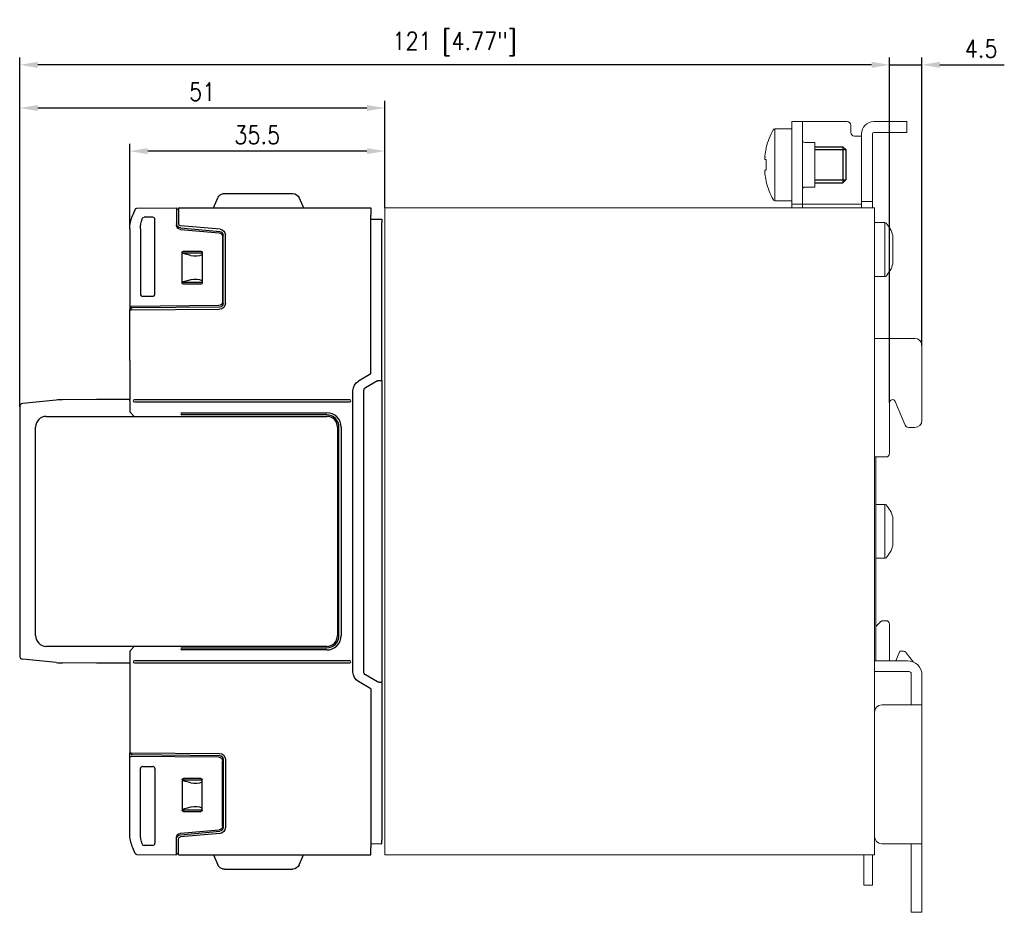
# Model space of a CAD drawing. Header units: millimetres. Extents: x -556 to 0, y -1 to 403.
# Tile 18 of 26: x -325 to -188, y 150 to 274. Entities that reach past the tile are written whole.
import ezdxf

# ---------------------------------------------------------------- set-up
doc = ezdxf.new("R2010")
doc.units = ezdxf.units.MM
doc.header["$LTSCALE"] = 3
doc.layers.add('0-DIM', color=3, linetype='Continuous')
doc.styles.add('ROMANS', font='romans.shx', dxfattribs={"width": 0.85})
doc.dimstyles.new('STAND01', dxfattribs={"dimtxt": 2.5, "dimasz": 2.5, "dimexe": 1, "dimexo": 0, "dimgap": 1, "dimtad": 1, "dimdec": 8, "dimdsep": 46, "dimtxsty": 'ROMANS', "dimcen": 0.09, "dimadec": 8, "dimazin": 2, "dimtp": 0.05, "dimtm": 0.05, "dimtfac": 0.6, "dimtdec": 8, "dimtmove": 0, "dimatfit": 0, "dimfxl": 1, "dimtolj": 1, "dimarcsym": 0})

# ---------------------------------------------------------------- blocks, each defined once
blk = doc.blocks.new('*D65')
at = {"layer": '0-DIM', "color": 0, "lineweight": -2}
for p, q in [((-760.2, 220.99), (-760.2, 269)), ((-755.7, 228.95), (-755.7, 269)), ((-762.7, 268), (-765.2, 268)), ((-760.2, 268), (-755.7, 268)), ((-753.2, 268), (-744.25, 268))]:
    blk.add_line(p, q, dxfattribs=at)
at = {"layer": '0-DIM', "color": 0}
for points in [[(-762.7, 268.42), (-762.7, 267.58), (-760.2, 268)], [(-753.2, 268.42), (-753.2, 267.58), (-755.7, 268)]]:
    blk.add_solid(points, dxfattribs=at)
at = {"layer": '0-DIM', "color": 0, "insert": (-747.47, 270.25), "char_height": 2.5, "attachment_point": 5, "style": 'ROMANS'}
blk.add_mtext('\\A1;4.5', dxfattribs=at)
blk = doc.blocks.new('*D66')
at = {"layer": '0-DIM', "color": 0, "lineweight": -2}
for p, q in [((-881.18, 220.4), (-881.18, 269)), ((-760.2, 220.99), (-760.2, 269)), ((-762.7, 268), (-878.68, 268))]:
    blk.add_line(p, q, dxfattribs=at)
at = {"layer": '0-DIM', "color": 0}
for points in [[(-878.68, 268.42), (-878.68, 267.58), (-881.18, 268)], [(-762.7, 268.42), (-762.7, 267.58), (-760.2, 268)]]:
    blk.add_solid(points, dxfattribs=at)
at = {"layer": '0-DIM', "color": 0, "insert": (-820.69, 270.9), "char_height": 2.5, "attachment_point": 5, "style": 'ROMANS'}
blk.add_mtext('\\A1;121 [4.77"]', dxfattribs=at)
blk = doc.blocks.new('*D52')
at = {"layer": '0-DIM', "color": 0, "lineweight": -2}
for p, q in [((-865.88, 245.18), (-865.88, 257)), ((-830.4, 248.1), (-830.4, 257)), ((-832.9, 256), (-863.38, 256))]:
    blk.add_line(p, q, dxfattribs=at)
at = {"layer": '0-DIM', "color": 0}
for points in [[(-863.38, 256.42), (-863.38, 255.58), (-865.88, 256)], [(-832.9, 256.42), (-832.9, 255.58), (-830.4, 256)]]:
    blk.add_solid(points, dxfattribs=at)
at = {"layer": '0-DIM', "color": 0, "insert": (-848.14, 258.25), "char_height": 2.5, "attachment_point": 5, "style": 'ROMANS'}
blk.add_mtext('\\A1;35.5', dxfattribs=at)
blk = doc.blocks.new('*D53')
at = {"layer": '0-DIM', "color": 0, "lineweight": -2}
for p, q in [((-881.18, 220.4), (-881.18, 263)), ((-830.4, 248.1), (-830.4, 263)), ((-878.68, 262), (-832.9, 262))]:
    blk.add_line(p, q, dxfattribs=at)
at = {"layer": '0-DIM', "color": 0}
for points in [[(-878.68, 262.42), (-878.68, 261.58), (-881.18, 262)], [(-832.9, 262.42), (-832.9, 261.58), (-830.4, 262)]]:
    blk.add_solid(points, dxfattribs=at)
at = {"layer": '0-DIM', "color": 0, "insert": (-855.79, 264.25), "char_height": 2.5, "attachment_point": 5, "style": 'ROMANS'}
blk.add_mtext('\\A1;51', dxfattribs=at)
blk = doc.blocks.new('RHS60-Side')
at = {"linetype": 'Continuous', "lineweight": 0, "extrusion": (-1, 6.12323e-17, 0)}
for p, q in [((58.1, 57), (56.6, 57)), ((56.6, 57), (56.6, 56)), ((58.3, 57), (58.1, 57)), ((58.1, 56), (58.1, 57)), ((58.3, 57), (64.3, 57)), ((64.8, 56.5), (64.8, 55.5)), ((68, 57), (72.1, 57)), ((72.6, 57), (72.1, 57)), ((72.6, 55.5), (72.6, 57)), ((56.6, 56), (54.22, 56)), ((54.22, 46), (54.22, 56)), ((56.6, 56), (56.6, 46.5)), ((58.1, 46.5), (58.1, 56)), ((65.3, 55), (66.1, 55)), ((66.3, 55), (66.1, 55)), ((66.3, 55.3), (66.3, 46.4)), ((67.8, 55.3), (67.8, 46.4)), ((72.1, 55.5), (68, 55.5)), ((72.1, 55.5), (72.6, 55.5)), ((58.4, 54.1), (59.8, 54.1)), ((59.8, 52.9), (59.8, 54.1)), ((59.8, 53.5), (59.85, 53.5)), ((52.86, 52.04), (52.87, 52.03)), ((53.05, 53.38), (53.05, 53.27)), ((59.8, 47.9), (59.8, 52.9)), ((53.05, 51.73), (52.87, 51.75)), ((53.05, 51.74), (53.05, 51)), ((53.05, 51), (53.05, 50.26)), ((52.87, 49.97), (52.86, 49.96)), ((52.87, 50.25), (53.05, 50.27)), ((53.05, 48.73), (53.05, 48.62)), ((58.4, 47.9), (59.8, 47.9)), ((56.6, 46), (54.22, 46)), ((56.6, 46.5), (56.6, 45.5)), ((56.6, 45.5), (58.1, 45.5)), ((56.6, 45.5), (56.6, 45.04)), ((58.1, 45.5), (58.1, 46.5)), ((58.1, 45.5), (58.3, 45.5)), ((58.1, 45.04), (58.1, 45.5)), ((66.1, 45.5), (58.3, 45.5)), ((66.1, 45.5), (66.3, 45.5)), ((66.3, 45.9), (66.3, 46.4)), ((67.8, 45.9), (66.3, 45.9)), ((66.3, 45.9), (66.3, 45.1)), ((67.8, 46.4), (67.8, 45.9)), ((67.8, 45.1), (67.8, 45.9)), ((0.5, 45), (0, 45)), ((0, -45), (0, 45)), ((67.6, 45), (0.5, 45)), ((56.6, 45.04), (56.6, 45)), ((58.1, 45), (58.1, 45.04)), ((66.3, 45.1), (66.3, 45)), ((68.1, 45), (67.6, 45)), ((67.8, 45), (67.8, 45.1)), ((68.1, -45), (68.1, 45)), ((69.56, 42.95), (68.1, 42.95)), ((69.56, 42.95), (69.56, 35.45)), ((70.65, 41.18), (70.65, 37.23)), ((69.56, 35.45), (68.1, 35.45)), ((73.7, 26.85), (68.4, 26.85)), ((74.7, 25.85), (74.7, 15.45)), ((70.2, 17.89), (70.2, 10.85)), ((72.37, 14.76), (70.96, 18.08)), ((72.84, 14.45), (73.13, 14.45)), ((73.7, 14.45), (73.13, 14.45)), ((68.1, 10.35), (69.7, 10.35)), ((68.3, 6.08), (68.3, 10.35)), ((68.3, 6.08), (68.3, -6.08)), ((69.56, 3.75), (68.3, 3.75)), ((69.56, 3.75), (69.56, -3.75)), ((70.65, 1.98), (70.65, -1.97)), ((69.56, -3.75), (68.3, -3.75)), ((68.3, -6.08), (68.3, -18)), ((68.95, -12.58), (68.3, -13.23)), ((69.7, -12.43), (69.31, -12.43)), ((70.2, -18), (70.2, -12.93)), ((71.6, -16.68), (71.07, -18)), ((72.12, -16.68), (71.6, -16.68)), ((72.52, -16.88), (73.54, -18.19)), ((68.1, -18), (72.7, -18)), ((68.1, -19.5), (72.9, -19.5)), ((73.2, -23.85), (73.2, -19.8)), ((74.7, -23.85), (74.7, -20)), ((73.1, -24.15), (69.1, -24.15)), ((74.7, -24.15), (73.1, -24.15)), ((73.2, -24.15), (73.2, -23.85)), ((74.7, -24.15), (74.7, -23.85)), ((74.7, -43.45), (74.7, -24.15)), ((69.1, -43.45), (73.1, -43.45)), ((73.1, -43.45), (74.7, -43.45)), ((73.2, -43.45), (73.2, -43.95)), ((74.7, -43.95), (74.7, -43.45)), ((0, -45), (0.5, -45)), ((0.5, -45), (67.6, -45)), ((66.6, -46.73), (66.6, -45)), ((67.6, -45), (68.1, -45)), ((67.8, -45), (67.8, -46.73)), ((73.2, -45.65), (73.2, -43.95)), ((74.7, -45.65), (74.7, -43.95)), ((73.2, -46.15), (73.2, -45.65)), ((73.2, -52.5), (73.2, -46.15)), ((74.7, -46.15), (74.7, -45.65)), ((74.7, -52.5), (74.7, -46.15)), ((66.6, -46.73), (66.6, -49.23)), ((67.8, -49.23), (67.8, -46.73)), ((66.6, -49.23), (67.8, -49.23)), ((73.2, -53), (73.2, -52.5)), ((73.2, -53), (74.7, -53)), ((74.7, -53), (74.7, -52.5))]:
    blk.add_line(p, q, dxfattribs=at)
for p, q in [((59.8, 53.5), (63.7, 53.5)), ((63.7, 53.5), (64.1, 53.1)), ((64.1, 53.1), (64.1, 48.9)), ((59.8, 48.5), (63.7, 48.5)), ((64.1, 48.9), (63.7, 48.5))]:
    blk.add_line(p, q)
at = {"color": 31}
for p, q in [((63.7, 53.5), (63.7, 48.5)), ((59.8, 53.1), (64.1, 53.1)), ((59.8, 48.9), (64.1, 48.9))]:
    blk.add_line(p, q, dxfattribs=at)
at = {"linetype": 'Continuous', "lineweight": 0}
for centre, radius, start, end in [((64.3, 56.5), 0.5, 0, 90), ((68, 55.3), 1.7, 90, 180), ((62.76, 51), 10, 150.6728, 166.2089), ((54.22, 55.8), 0.2, 90, 150.6728), ((65.3, 55.5), 0.5, 180, 270), ((68, 55.3), 0.2, 90, 180), ((58.4, 54.4), 0.3, 180, 270), ((62.76, 51), 10, 193.7911, 209.3272), ((58.4, 47.6), 0.3, 90, 180), ((54.22, 46.2), 0.2, 209.3272, 270), ((69.56, 42.75), 0.2, 42.9617, 90), ((66.78, 40.16), 4, 14.6956, 42.9617), ((66.78, 38.24), 4, 317.0383, 345.3044), ((69.56, 35.65), 0.2, 270, 317.0383), ((68.4, 26.35), 0.5, 90, 126.8699), ((73.7, 25.85), 1, 0, 90), ((73.7, 15.45), 1, 270, 0), ((69.7, 10.85), 0.5, 270, 0), ((69.56, 3.55), 0.2, 42.9617, 90), ((66.78, 0.96), 4, 14.6956, 42.9617), ((66.78, -0.96), 4, 317.0383, 345.3044), ((69.56, -3.55), 0.2, 270, 317.0383), ((69.31, -12.93), 0.5, 90, 135), ((69.7, -12.93), 0.5, 0, 90), ((72.12, -17.18), 0.5, 38, 90), ((72.7, -20), 2, 0, 90), ((72.9, -19.8), 0.3, 0, 90), ((69.1, -25.15), 1, 90, 180), ((69.1, -42.45), 1, 180, 270)]:
    blk.add_arc(centre, radius, start, end, dxfattribs=at)
for centre, major_axis, ratio, start_param, end_param in [((62.79, 51.22), (-9.89, 1.47), 0.703233, 0.082109, 0.085595), ((62.76, 51), (-0.37, -9.99), 0.997261, 4.520641, 4.62451), ((62.79, 51.22), (-9.89, 1.47), 0.703233, 0.122706, 0.126191), ((62.76, 51.01), (9.97, -0.74), 0.002739, 2.912905, 3.016774), ((62.79, 50.78), (-9.89, -1.47), 0.703233, 6.156994, 6.16048), ((62.79, 50.78), (-9.89, -1.47), 0.703233, 6.19759, 6.201076), ((62.76, 50.99), (9.97, 0.74), 0.002739, 3.266411, 3.370281), ((62.76, 51), (0.37, -9.99), 0.997261, 4.800268, 4.904137), ((70.6, 17.89), (0, 0.439), 0.91129, 5.147727, 7.853982), ((72.84, 14.95), (-0.509, 0), 0.982151, 0.394457, 1.570796)]:
    blk.add_ellipse(centre, major_axis=major_axis, ratio=ratio, start_param=start_param, end_param=end_param, dxfattribs=at)
for points, knots in [([(52.88, 52.09), (52.88, 52.09), (52.88, 52.09), (52.88, 52.07), (52.87, 52.05), (52.87, 52.01), (52.86, 51.98), (52.86, 51.96), (52.86, 51.94), (52.86, 51.91), (52.85, 51.86), (52.85, 51.84), (52.85, 51.83), (52.85, 51.83), (52.85, 51.83)], [-0.139819, -0.139819, -0.139819, -0.139819, -0.1397852, -0.1397852, -0.0698926, -0.0698926, 0, 0, 0, 0.0698491, 0.0698491, 0.1396983, 0.1396983, 0.1397319, 0.1397319, 0.1397319, 0.1397319]), ([(52.85, 52.09), (52.85, 52.09), (52.85, 52.09), (52.85, 52.07), (52.85, 52.06), (52.86, 52.04), (52.86, 52.04), (52.86, 52.04), (52.86, 52.04), (52.87, 52.04), (52.87, 52.06), (52.88, 52.07), (52.88, 52.09)], [-0.1397319, -0.1397319, -0.1397319, -0.1397319, -0.1396983, -0.1396983, -0.0698491, -0.0698491, 0, 0, 0, 0.0699096, 0.0699096, 0.1398192, 0.1398192, 0.1398192, 0.1398192]), ([(52.87, 52.24), (52.86, 52.22), (52.86, 52.2), (52.86, 52.17), (52.86, 52.15), (52.86, 52.13), (52.86, 52.11), (52.86, 52.11), (52.86, 52.11)], [-0.0699293, -0.0699293, -0.0699293, -0.0699293, 0, 0, 0, 0.0698816, 0.0698816, 0.069893, 0.069893, 0.069893, 0.069893]), ([(52.86, 51.8), (52.86, 51.8), (52.86, 51.8), (52.86, 51.79), (52.86, 51.77), (52.86, 51.76), (52.86, 51.75), (52.86, 51.75), (52.87, 51.75)], [-0.069893, -0.069893, -0.069893, -0.069893, -0.0698816, -0.0698816, 0, 0, 0, 0.0699293, 0.0699293, 0.0699293, 0.0699293]), ([(52.85, 50.17), (52.85, 50.17), (52.85, 50.17), (52.85, 50.16), (52.85, 50.14), (52.86, 50.09), (52.86, 50.06), (52.86, 50.04), (52.86, 50.02), (52.87, 49.99), (52.87, 49.95), (52.88, 49.93), (52.88, 49.91), (52.88, 49.91), (52.88, 49.91)], [-0.1397319, -0.1397319, -0.1397319, -0.1397319, -0.1396983, -0.1396983, -0.0698491, -0.0698491, 0, 0, 0, 0.0698926, 0.0698926, 0.1397852, 0.1397852, 0.139819, 0.139819, 0.139819, 0.139819]), ([(52.88, 49.91), (52.88, 49.91), (52.88, 49.91), (52.88, 49.93), (52.87, 49.94), (52.87, 49.96), (52.86, 49.96), (52.86, 49.96), (52.86, 49.96), (52.86, 49.96), (52.85, 49.94), (52.85, 49.93), (52.85, 49.91)], [-0.139819, -0.139819, -0.139819, -0.139819, -0.1397852, -0.1397852, -0.0698926, -0.0698926, 0, 0, 0, 0.069866, 0.069866, 0.1397321, 0.1397321, 0.1397321, 0.1397321]), ([(52.87, 50.25), (52.86, 50.25), (52.86, 50.25), (52.86, 50.24), (52.86, 50.23), (52.86, 50.21), (52.86, 50.2), (52.86, 50.2), (52.86, 50.2)], [-0.0699293, -0.0699293, -0.0699293, -0.0699293, 0, 0, 0, 0.0698803, 0.0698803, 0.069893, 0.069893, 0.069893, 0.069893]), ([(52.86, 49.89), (52.86, 49.89), (52.86, 49.89), (52.86, 49.87), (52.86, 49.85), (52.86, 49.83), (52.86, 49.8), (52.86, 49.78), (52.87, 49.76)], [-0.069893, -0.069893, -0.069893, -0.069893, -0.0698816, -0.0698816, 0, 0, 0, 0.0699293, 0.0699293, 0.0699293, 0.0699293])]:
    blk.add_open_spline(points, degree=3, knots=knots, dxfattribs=at)
blk = doc.blocks.new('CGI1029-01')
at = {"extrusion": (-1, -1.83691e-16, 0)}
for p, q in [((-298.23, 248.1), (-297.63966966, 249.49073113)), ((-296.71916481, 250.1), (-287.24083519, 250.1)), ((-286.32033034, 249.49073113), (-285.73, 248.1)), ((-309.10587557, 247.92372288), (-309.43540926, 247.14739014)), ((-309.09506832, 247.94918314), (-309.10587557, 247.92372288)), ((-308.91201455, 248.07103418), (-303.38, 248.1)), ((-303.38, 248.1), (-303.38, 247.09998629)), ((-303.38, 247.9), (-303.08, 247.9)), ((-303.08, 248.1), (-276.33, 248.1)), ((-303.08, 248.1), (-303.08, 247.1)), ((-276.33, 248.1), (-276.33, 247.1)), ((-309.43540926, 247.14739014), (-309.52227184, 246.94275473)), ((-306.67995431, 246.8), (-307.8686878, 246.8)), ((-306.38, 236.09995431), (-306.38, 246.50004569)), ((-303.38, 247.09998629), (-303.38, 245.6997987)), ((-303.08, 247.1), (-303.08, 245.8997987)), ((-276.33, 225), (-276.33, 247.1)), ((-276.33, 246.54214595), (-274.83, 246.55)), ((-274.83, 246.55), (-274.83, 246.05000685)), ((-309.88, 245.18446465), (-309.88, 234.4)), ((-308.38, 245.18446465), (-308.38, 236.09995431)), ((-303.37791461, 245.64981755), (-303.32322591, 245.64503291)), ((-302.83229344, 245.30208189), (-297.33642213, 244.82125545)), ((-297.31027541, 245.12011386), (-302.80614672, 245.6009403)), ((-274.83, 225.73828758), (-274.83, 246.05000685)), ((-302.83229344, 245.10208189), (-297.43642213, 244.63000432)), ((-296.98, 244.13190697), (-296.98, 235.0082322)), ((-296.88, 234.80735951), (-296.88, 244.3231581)), ((-296.58, 234.80911631), (-296.58, 244.3231581)), ((-302.58, 241.875), (-302.58, 241.87503046)), ((-302.58, 237.675), (-302.58, 241.875)), ((-302.58, 241.83273503), (-299.78, 241.83273503)), ((-301.38594996, 241.48045673), (-302.58, 241.80192229)), ((-302.38003046, 242.075), (-302.38, 242.075)), ((-302.38, 242.075), (-299.98, 242.075)), ((-299.98, 242.075), (-299.97996954, 242.075)), ((-299.78, 241.87503046), (-299.78, 241.875)), ((-299.78, 241.875), (-299.78, 237.675)), ((-301.38594996, 238.06954327), (-302.58, 237.74807771)), ((-299.78, 237.71726497), (-302.58, 237.71726497)), ((-302.58, 237.67496954), (-302.58, 237.675)), ((-302.38, 237.475), (-302.38003046, 237.475)), ((-299.98, 237.475), (-302.38, 237.475)), ((-299.97996954, 237.475), (-299.98, 237.475)), ((-299.78, 237.675), (-299.78, 237.67496954)), ((-308.08004569, 235.8), (-306.67995431, 235.8)), ((-309.88, 234.4), (-309.68, 234.40174537)), ((-309.88, 234.4), (-309.88, 233.9)), ((-297.47563673, 234.50825124), (-309.68, 234.40174537)), ((-309.48, 234.20174537), (-309.68, 234.2)), ((-309.68, 233.90174537), (-309.68, 234.2)), ((-297.37563673, 234.30737855), (-309.48, 234.20174537)), ((-309.88, 233.9), (-309.68, 233.90174537)), ((-309.88, 233.45), (-309.88, 233.9)), ((-309.88, 226.85), (-309.88, 233.45)), ((-309.68, 233.90174537), (-297.37301877, 234.00914677)), ((-309.88, 226.85), (-309.88, 221.45)), ((-276.33, 225), (-278.08, 223.98963703)), ((-274.83, 224.1), (-274.83, 225.73828758)), ((-275.4419847, 224.02661807), (-277.08, 223.0809095)), ((-275.2007109, 224.09352922), (-274.83, 224.1)), ((-274.83, 224.1), (-274.83, 182.1)), ((-278.83, 183.50940108), (-278.83, 222.69059892)), ((-277.33, 183.55210321), (-277.33, 222.64789679)), ((-309.88, 184.75), (-309.88, 172.75)), ((-276.33, 181.2), (-278.08, 182.21036297)), ((-275.4419847, 182.17338193), (-277.08, 183.1190905)), ((-276.33, 181.2), (-276.33, 159.1)), ((-275.2007109, 182.10647078), (-274.83, 182.1)), ((-274.83, 182.1), (-274.83, 180.46171242)), ((-274.83, 180.46171242), (-274.83, 160.14999315)), ((-309.88, 172.75), (-309.88, 172.3)), ((-309.88, 172.3), (-309.68, 172.29825463)), ((-309.88, 171.8), (-309.88, 172.3)), ((-309.88, 171.8), (-309.68, 171.79825463)), ((-309.88, 161.01553535), (-309.88, 171.8)), ((-309.68, 172.29825463), (-297.37301877, 172.19085323)), ((-309.68, 172.29825463), (-309.68, 172)), ((-309.48, 171.99825463), (-309.68, 172)), ((-297.47563673, 171.69174876), (-309.68, 171.79825463)), ((-297.37563673, 171.89262145), (-309.48, 171.99825463)), ((-296.98, 162.06809303), (-296.98, 171.1917678)), ((-296.88, 171.39264049), (-296.88, 161.8768419)), ((-296.58, 171.39088369), (-296.58, 161.8768419)), ((-308.38, 161.01553535), (-308.38, 170.10004569)), ((-308.08004569, 170.4), (-306.67995431, 170.4)), ((-306.38, 170.10004569), (-306.38, 159.69995431)), ((-302.58, 168.52503046), (-302.58, 168.525)), ((-302.58, 168.525), (-302.58, 164.325)), ((-299.78, 168.48273503), (-302.58, 168.48273503)), ((-301.38594996, 168.13045673), (-302.58, 168.45192229)), ((-302.38, 168.725), (-302.38003046, 168.725)), ((-299.98, 168.725), (-302.38, 168.725)), ((-299.97996954, 168.725), (-299.98, 168.725)), ((-299.78, 168.525), (-299.78, 168.52503046)), ((-299.78, 164.325), (-299.78, 168.525)), ((-301.38594996, 164.71954327), (-302.58, 164.39807771)), ((-302.58, 164.36726497), (-299.78, 164.36726497)), ((-302.58, 164.325), (-302.58, 164.32496954)), ((-299.78, 164.32496954), (-299.78, 164.325)), ((-302.38003046, 164.125), (-302.38, 164.125)), ((-302.38, 164.125), (-299.98, 164.125)), ((-299.98, 164.125), (-299.97996954, 164.125)), ((-303.38, 159.10001371), (-303.38, 160.5002013)), ((-303.37791461, 160.55018245), (-303.32322591, 160.55496709)), ((-303.08, 159.1), (-303.08, 160.3002013)), ((-302.83229344, 161.09791811), (-297.43642213, 161.56999568)), ((-302.83229344, 160.89791811), (-297.33642213, 161.37874455)), ((-297.31027541, 161.07988614), (-302.80614672, 160.59905971)), ((-309.43540926, 159.05260986), (-309.52227184, 159.25724527)), ((-309.10587557, 158.27627712), (-309.43540926, 159.05260986)), ((-306.67995431, 159.4), (-307.8686878, 159.4)), ((-303.38, 158.1), (-303.38, 159.10001371)), ((-303.08, 158.1), (-303.08, 159.1)), ((-276.33, 159.65785405), (-274.83, 159.65)), ((-276.33, 158.1), (-276.33, 159.1)), ((-274.83, 159.65), (-274.83, 160.14999315)), ((-309.09506832, 158.25081686), (-309.10587557, 158.27627712)), ((-308.91201455, 158.12896583), (-303.38, 158.1)), ((-303.38, 158.3), (-303.08, 158.3)), ((-303.08, 158.1), (-276.33, 158.1)), ((-298.23, 158.1), (-297.63966966, 156.70926887)), ((-286.32033034, 156.70926887), (-285.73, 158.1)), ((-296.71916481, 156.1), (-287.24083519, 156.1))]:
    blk.add_line(p, q, dxfattribs=at)
at = {"linetype": 'Continuous', "lineweight": 0, "extrusion": (-1, 3.44509e-16, 0)}
blk.add_line((-274.4, 248.1), (-274.4, 158.1), dxfattribs=at)
at = {"linetype": 'Continuous', "lineweight": 0, "extrusion": (-1, 2.83277e-16, 2.22045e-16)}
blk.add_line((-274.4, 158.1), (-274.4, 248.1), dxfattribs=at)
at = {"extrusion": (-1, 3.67394e-16, 2.22045e-16)}
for p, q in [((-320.11421621, 221.35657838), (-324.72975186, 220.89502481)), ((-314.48, 221.45), (-319.21263288, 221.40576979)), ((-309.88, 221.45), (-314.48, 221.45)), ((-309.88, 221.25), (-309.88, 221.45)), ((-309.88, 221.25), (-309.88, 219.75)), ((-279.28, 221.4), (-309.23007615, 221.4)), ((-309.23007615, 221.1), (-279.28, 221.1)), ((-325.18, 220.39750622), (-325.18, 185.80249378)), ((-321.48, 219.10000001), (-282.48, 219.10000001)), ((-309.88, 219.75), (-309.24124678, 219.10000001)), ((-302.63, 219.6), (-282.47999998, 219.59999998)), ((-282.47999998, 219.29999998), (-302.63, 219.3)), ((-322.98, 188.60000001), (-322.98, 217.60000001)), ((-280.98, 217.60000001), (-280.98, 188.60000001)), ((-280.78, 188.60000001), (-280.78, 217.6)), ((-280.48, 217.6), (-280.48, 188.60000001)), ((-282.48, 187.10000001), (-321.48, 187.10000001)), ((-309.24124677, 187.10000001), (-309.88, 186.45)), ((-309.88, 186.45), (-309.88, 184.95)), ((-302.63, 186.9), (-282.48, 186.9)), ((-282.48, 186.6), (-302.63, 186.6)), ((-320.11421621, 184.84342162), (-324.72975186, 185.30497519)), ((-309.88, 184.95), (-309.88, 184.75)), ((-279.28, 185.1), (-309.23007615, 185.1)), ((-314.48, 184.75), (-319.21263288, 184.79423021)), ((-309.88, 184.75), (-314.48, 184.75)), ((-309.23007615, 184.8), (-279.28, 184.8))]:
    blk.add_line(p, q, dxfattribs=at)
at = {"extrusion": (-1, 1.22465e-16, -2.22045e-16)}
for p, q in [((-309.98, 221.45), (-313.98124379, 221.45)), ((-309.98, 184.75), (-313.98124379, 184.75))]:
    blk.add_line(p, q, dxfattribs=at)
for points in [[(-308.15354758, 246.59400043), (-308.15354758, 246.59400043, -0.3237087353), (-307.8686878, 246.8)], [(-308.15354758, 159.60599957), (-308.15354758, 159.60599957, 0.3237087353), (-307.8686878, 159.4)]]:
    blk.add_lwpolyline(points, format="xyb")
at = {"extrusion": (2.22045e-16, 4.07876e-32, -1)}
for centre, radius, start, end in [((296.71916481, 249.1), 1, 23, 54.7818977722), ((296.71916481, 249.1), 1, 54.7818977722, 80.7446228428), ((296.71916481, 249.1), 1, 80.7446228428, 90.0000000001), ((287.24083519, 249.1), 1, 90, 92.3173785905), ((287.24083519, 249.1), 1, 92.3173785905, 157), ((308.91096735, 247.87103692), 0.2, 23, 89.7), ((305.38, 245.18446465), 4.5, 0, 23), ((303.88, 245.18446465), 4.5, 0, 18.2540039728), ((302.78, 245.8997987), 0.6, 275, 0), ((302.78, 245.6997987), 0.6, 275, 0), ((302.78, 245.8997987), 0.3, 275, 0), ((297.38, 244.3231581), 0.8, 95.0000000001, 179.9999999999), ((297.48, 244.13190697), 0.5, 95, 180), ((297.38, 244.3231581), 0.5, 95, 179.9999999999), ((302.38, 241.875), 0.2, 0.0087257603, 89.9912739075), ((299.98, 241.875), 0.2, 90.0087257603, 179.9912739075), ((302.38, 237.675), 0.2, 270.0087257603, 359.9912739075), ((299.98, 237.675), 0.2, 180.0087257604, 269.9912739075), ((297.48, 235.0082322), 0.5, 180, 269.5), ((297.38, 234.80735951), 0.5, 180, 269.5), ((297.38, 234.80911631), 0.8, 180, 269.5), ((277.33, 222.69059892), 1.5, 0, 60), ((275.1919847, 223.59360537), 0.5, 60, 89.000000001), ((276.83, 222.64789679), 0.5, 0, 60), ((277.33, 183.50940108), 1.5, 300, 0), ((276.83, 183.55210321), 0.5, 300, 0), ((275.1919847, 182.60639463), 0.5, 270.999999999, 300), ((297.48, 171.1917678), 0.5, 90.5, 180), ((297.38, 171.39264049), 0.5, 90.5, 180), ((297.38, 171.39088369), 0.8, 90.5, 180), ((302.38, 168.525), 0.2, 0.0087260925, 89.9912742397), ((299.98, 168.525), 0.2, 90.0087260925, 179.9912742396), ((302.38, 164.325), 0.2, 270.0087260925, 359.9912742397), ((299.98, 164.325), 0.2, 180.0087260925, 269.9912742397), ((297.48, 162.06809303), 0.5, 180, 265), ((297.38, 161.8768419), 0.5, 180, 265), ((297.38, 161.8768419), 0.8, 180, 264.9999999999), ((305.38, 161.01553535), 4.5, 337, 0), ((303.88, 161.01553535), 4.5, 341.7459960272, 0), ((302.78, 160.5002013), 0.6, 0, 85), ((302.78, 160.3002013), 0.6, 0, 85), ((302.78, 160.3002013), 0.3, 0, 85), ((308.91096735, 158.32896308), 0.2, 270.3, 337), ((296.71916481, 157.1), 1, 305.2181022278, 337), ((296.71916481, 157.1), 1, 279.2553771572, 305.2181022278), ((296.71916481, 157.1), 1, 270, 279.2553771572), ((287.24083519, 157.1), 1, 203, 267.6826214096), ((287.24083519, 157.1), 1, 267.6826214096, 270)]:
    blk.add_arc(centre, radius, start, end, dxfattribs=at)
for centre, radius, start, end in [((-324.68, 220.39750622), 0.5, 95.7105931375, 180), ((-319.11917902, 211.40620648), 10, 90.5354589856, 95.7105931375), ((-309.23007615, 221.25), 0.15, 90, 270), ((-279.28, 221.25), 0.15, 270, 90), ((-321.48, 217.60000001), 1.5, 90, 180), ((-302.63, 219.45), 0.15, 89.9999999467, 269.9999999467), ((-282.48, 217.60000001), 1.5, 0, 90), ((-282.47999998, 217.6), 1.99999998, 0, 90.0000000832), ((-282.47999998, 217.6), 1.69999998, 0, 90.0000000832), ((-321.48, 188.60000001), 1.5, 180, 270), ((-282.48, 188.60000001), 1.5, 270, 0), ((-282.48, 188.6), 1.7, 270, 0.0000003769), ((-282.48, 188.6), 2, 270, 0.0000003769), ((-302.63, 186.75), 0.15, 90, 270), ((-324.68, 185.80249378), 0.5, 180, 264.2894068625), ((-309.23007615, 184.95), 0.15, 90, 270), ((-279.28, 184.95), 0.15, 270, 90), ((-319.11917902, 194.79379352), 10, 264.2894068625, 269.4645410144)]:
    blk.add_arc(centre, radius, start, end)
for centre, major_axis, ratio, start_param, end_param in [((-306.6800457, 246.4999543), (0.21219666, 0.21219666), 0.9996954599, 5.497939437, 7.0684311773), ((-300.75202257, 242.2653423), (-1.5, 0), 0.5773502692, 1.1344640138, 2.2757716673), ((-300.75202257, 237.2846577), (-1.5, 0), 0.5773502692, 4.0074136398, 5.1487212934), ((-308.0799543, 236.1000457), (-0.21219666, -0.21219666), 0.9996954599, 5.497939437, 7.0684311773), ((-306.6800457, 236.1000457), (0.21219666, -0.21219666), 0.9996954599, 5.497939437, 7.0684311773), ((-308.0799543, 170.0999543), (-0.21219666, 0.21219666), 0.9996954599, 5.497939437, 7.0684311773), ((-306.6800457, 170.0999543), (0.21219666, 0.21219666), 0.9996954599, 5.497939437, 7.0684311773), ((-300.75202257, 168.9153423), (-1.5, 0), 0.5773502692, 1.1344640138, 2.2757716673), ((-300.75202257, 163.9346577), (-1.5, 0), 0.5773502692, 4.0074136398, 5.1487212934), ((-306.6800457, 159.7000457), (0.21219666, -0.21219666), 0.9996954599, 5.497939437, 7.0684311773)]:
    blk.add_ellipse(centre, major_axis=major_axis, ratio=ratio, start_param=start_param, end_param=end_param)
blk.add_blockref('RHS60-Side', (-274.4, 203.1))
at = {"layer": '0-DIM'}
dim = blk.add_linear_dim(base=(-325.18, 268), p1=(-204.2, 220.99199353), p2=(-325.18, 220.39750622), angle=180, text='121 [4.77"]', dimstyle='STAND01', override={"dimdec": 1, "dimrnd": 0}, dxfattribs=at)
dim.commit()
dim.dimension.update_dxf_attribs({"geometry": '*D66', "text_midpoint": (-264.69, 270.90476191), "insert": (556, 0)})
dim = blk.add_linear_dim(base=(-199.7, 268), p1=(-204.2, 220.99199353), p2=(-199.7, 228.95), angle=180, dimstyle='STAND01', dxfattribs=at)
dim.commit()
dim.dimension.update_dxf_attribs({"geometry": '*D65', "text_midpoint": (-191.47380952, 270.25), "insert": (556, 0)})
for base, p1, p2, override, picture, middle in [((-274.4, 262), (-325.18, 220.39750622), (-274.4, 248.1), {"dimdec": 0, "dimrnd": 0.1}, '*D53', (-299.79, 264.25)), ((-309.88, 256), (-274.4, 248.1), (-309.88, 245.18446465), {"dimdec": 1, "dimrnd": 0.5}, '*D52', (-292.14, 258.25))]:
    dim = blk.add_linear_dim(base=base, p1=p1, p2=p2, angle=180, dimstyle='STAND01', override=override, dxfattribs=at)
    dim.commit()
    dim.dimension.update_dxf_attribs({"geometry": picture, "text_midpoint": middle, "insert": (556, 0)})

msp = doc.modelspace()

# ---------------------------------------------------------------- block references
msp.add_blockref('CGI1029-01', (0, 0))

doc.saveas('drawing.dxf')
